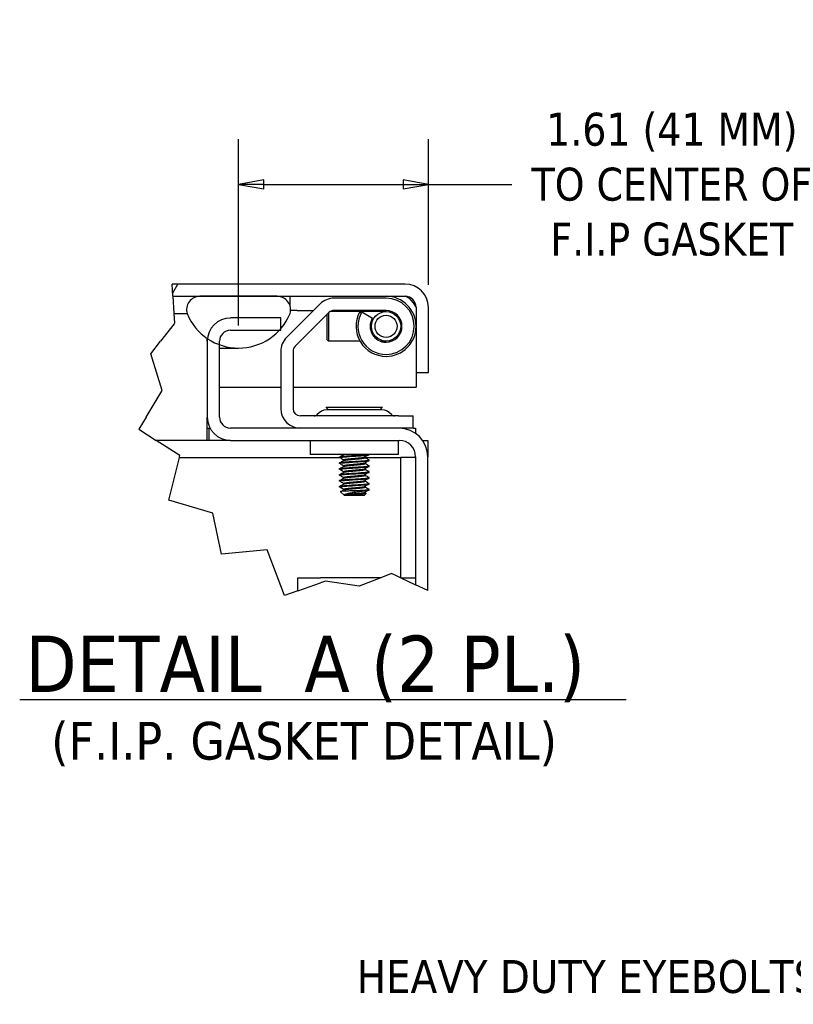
# Model space of a CAD drawing. Extents: x 785 to 1232, y 18 to 306.
# Tile 71 of 232: x 797 to 840, y 248 to 303. Entities that reach past the tile are written whole.
import ezdxf

# ---------------------------------------------------------------- set-up
doc = ezdxf.new("R2010")
doc.units = 0
doc.header["$LTSCALE"] = 4
doc.header["$MEASUREMENT"] = 0
doc.layers.get('0').update_dxf_attribs({"linetype": 'CONTINUOUS'})
doc.layers.get('DEFPOINTS').update_dxf_attribs({"linetype": 'CONTINUOUS'})
doc.styles.add('ROMANS', font='romans.shx')
doc.styles.add('Text Style168', font='tahoma.ttf')
doc.styles.add('Text Style40', font='tahoma.ttf')
doc.dimstyles.new('Default (ANSI)', dxfattribs={"dimscale": 20, "dimtxt": 0.07, "dimasz": 0.07, "dimexe": 0.125, "dimexo": 0.0625, "dimgap": 0.031496, "dimtad": 0, "dimtih": 1, "dimtoh": 1, "dimrnd": 1e-08, "dimzin": 0, "dimdsep": 46, "dimtxsty": 'ROMANS', "dimblk": 'Filled-1', "dimcen": 0.09, "dimdle": 0.393701, "dimclrd": 256, "dimclre": 256, "dimclrt": 256, "dimadec": 0, "dimazin": 0, "dimtfac": 0.928571, "dimtofl": 0, "dimtmove": 0, "dimatfit": 3, "dimfxl": 1, "dimtolj": 1, "dimtzin": 0, "dimlwd": -1, "dimlwe": -1, "dimarcsym": 0})

# ---------------------------------------------------------------- blocks, each defined once
blk = doc.blocks.new('Filled-1')
at = {"color": 0}
for p, q in [((0, 0), (-1, 0.179)), ((-1, 0.179), (-1, -0.179)), ((-1, 0), (0, 0)), ((-1, -0.179), (0, 0))]:
    blk.add_line(p, q, dxfattribs=at)
at = {"color": 0, "flags": 128}
blk.add_lwpolyline([(-1, -0.179), (0, 0), (-1, 0.179), (-1, -0.179)], dxfattribs=at)
at = {"color": 0}
blk.add_solid([(-1, -0.179), (0, 0), (-1, 0.179), (-1, -0.179)], dxfattribs=at)
blk = doc.blocks.new('*D34')
at = {"transparency": 16777216}
for p, q in [((809.092, 285.82), (809.092, 296.111)), ((819.573, 288.071), (819.573, 296.111)), ((810.492, 293.611), (818.173, 293.611)), ((819.573, 293.611), (824.182, 293.611))]:
    blk.add_line(p, q, dxfattribs=at)
at = {"layer": 'DEFPOINTS', "color": 0, "transparency": 16777216}
for p in [(809.092, 293.611), (819.573, 286.821), (809.092, 284.57)]:
    blk.add_point(p, dxfattribs=at)
at = {"transparency": 16777216, "xscale": 1.400000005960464, "yscale": 1.400000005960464, "zscale": 1.400000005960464, "rotation": 180}
blk.add_blockref('Filled-1', (809.092, 293.611), dxfattribs=at)
at = {"transparency": 16777216, "xscale": 1.400000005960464, "yscale": 1.400000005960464, "zscale": 1.400000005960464}
blk.add_blockref('Filled-1', (819.573, 293.611), dxfattribs=at)
at = {"transparency": 16777216, "insert": (833.232, 293.611), "char_height": 1.4, "attachment_point": 5, "style": 'ROMANS'}
blk.add_mtext('\\A1;\\fTahoma|b0|i0;\\H1.8200;1.61 (41 MM)\\P\\fTahoma|b0|i0;\\H1.8200;TO CENTER OF\\P\\fTahoma|b0|i0;\\H1.8200;F.I.P GASKET', dxfattribs=at)

msp = doc.modelspace()

# ---------------------------------------------------------------- hatches: boundary and pattern name
h = msp.add_hatch()
h.set_pattern_fill('ANSI31', color=256, scale=169, angle=15, style=0)
h.set_pattern_definition([(60, (777.596, 28.138), (-18.2948, 10.5625), [])])
edge = h.paths.add_edge_path()
edge.add_line((805.467, 287.43), (805.426, 288.106))
edge.add_line((805.426, 288.106), (818.288, 288.106))
edge.add_ellipse((818.288, 286.821), major_axis=(1.285, 0), ratio=1, start_angle=0, end_angle=90, ccw=False)
edge.add_line((819.573, 286.821), (819.573, 283.231))
edge.add_line((819.573, 283.231), (818.897, 283.231))
edge.add_line((818.897, 283.231), (818.897, 286.821))
edge.add_ellipse((818.288, 286.821), major_axis=(0, 0.609), ratio=1, start_angle=270, end_angle=360)
edge.add_line((818.288, 287.43), (811.225, 287.43))
edge.add_line((811.225, 287.43), (806.959, 287.43))
edge.add_line((806.959, 287.43), (805.467, 287.43))

# ---------------------------------------------------------------- linework, layer by layer
for p, q in [((805.467, 287.43), (805.426, 288.106)), ((818.288, 288.106), (805.426, 288.106)), ((805.467, 287.43), (818.288, 287.43)), ((805.467, 287.43), (805.525, 286.477)), ((811.225, 287.43), (806.959, 287.43)), ((811.926, 287.43), (811.926, 286.931)), ((817.239, 287.326), (814.361, 287.326)), ((813.596, 287.009), (811.739, 285.153)), ((818.892, 286.821), (818.892, 285.896)), ((818.897, 286.821), (818.897, 283.231)), ((819.573, 283.231), (819.573, 286.821)), ((805.525, 286.477), (805.557, 285.94)), ((805.525, 286.477), (805.842, 286.477)), ((805.842, 286.477), (806.248, 286.477)), ((811.422, 286.233), (808.645, 286.233)), ((811.422, 285.557), (811.422, 286.233)), ((812.332, 286.65), (811.965, 286.65)), ((814.074, 286.531), (812.217, 284.675)), ((812.332, 286.65), (813.237, 286.65)), ((813.989, 285.025), (813.989, 286.447)), ((814.054, 286.512), (814.054, 284.96)), ((816.021, 286.585), (814.14, 286.585)), ((817.239, 286.65), (814.361, 286.65)), ((815.867, 286.5), (815.775, 286.549)), ((816.479, 286.211), (815.894, 286.549)), ((817.239, 286.585), (816.021, 286.585)), ((805.537, 285.915), (804.782, 284.947)), ((805.557, 285.94), (805.537, 285.915)), ((818.892, 285.649), (818.892, 282.419)), ((807.359, 284.947), (807.359, 285.088)), ((808.645, 285.557), (811.422, 285.557)), ((804.246, 284.259), (804.782, 284.947)), ((807.359, 284.947), (807.359, 280.758)), ((808.035, 280.758), (808.035, 284.947)), ((808.035, 284.57), (809.092, 284.57)), ((813.989, 285.025), (814.054, 284.96)), ((815.795, 284.96), (814.054, 284.96)), ((816.908, 284.96), (817.239, 284.96)), ((804.869, 282.23), (804.246, 284.259)), ((811.422, 284.387), (811.422, 281.231)), ((812.098, 284.387), (812.098, 281.231)), ((818.897, 283.231), (819.573, 283.231)), ((808.035, 282.419), (811.422, 282.419)), ((812.098, 282.419), (818.892, 282.419)), ((803.986, 280.758), (804.869, 282.23)), ((813.934, 281.316), (817.035, 281.316)), ((814.067, 281.163), (813.934, 281.316)), ((816.902, 281.163), (817.035, 281.316)), ((803.986, 280.758), (803.582, 280.085)), ((807.359, 279.473), (807.359, 280.758)), ((817.922, 280.825), (812.504, 280.825)), ((816.994, 281.163), (813.974, 281.163)), ((817.922, 280.825), (818.734, 280.825)), ((818.734, 280.149), (818.734, 280.825)), ((807.359, 280.149), (807.461, 280.149)), ((807.461, 280.149), (807.513, 280.149)), ((807.461, 279.473), (807.461, 280.149)), ((817.957, 280.149), (808.645, 280.149)), ((818.734, 280.149), (817.957, 280.149)), ((818.734, 280.149), (818.871, 280.149)), ((818.871, 280.149), (818.871, 279.86)), ((803.582, 280.085), (804.537, 279.473)), ((805.853, 278.628), (804.537, 279.473)), ((807.359, 279.473), (804.537, 279.473)), ((807.461, 279.473), (807.359, 279.473)), ((808.645, 279.473), (807.461, 279.473)), ((808.645, 279.473), (817.957, 279.473)), ((813.047, 279.473), (813.047, 278.693)), ((817.922, 278.693), (817.922, 279.473)), ((819.258, 279.473), (819.547, 279.473)), ((819.547, 279.473), (819.547, 278.559)), ((805.245, 276.166), (805.827, 278.524)), ((805.827, 278.524), (805.836, 278.559)), ((805.827, 278.524), (814.672, 278.524)), ((805.836, 278.559), (805.853, 278.628)), ((813.453, 278.693), (813.047, 278.693)), ((817.516, 278.693), (813.453, 278.693)), ((814.672, 278.519), (814.672, 278.56)), ((814.892, 278.693), (814.892, 278.686)), ((816.077, 278.556), (816.077, 278.519)), ((816.077, 278.524), (817.855, 278.524)), ((816.297, 278.682), (816.297, 278.693)), ((817.922, 278.693), (817.516, 278.693)), ((817.855, 278.524), (818.058, 278.524)), ((818.058, 271.887), (818.058, 278.524)), ((818.871, 278.524), (818.058, 278.524)), ((818.871, 278.559), (818.871, 271.498)), ((819.547, 271.186), (819.547, 278.559)), ((814.672, 278.194), (814.672, 278.235)), ((814.892, 278.397), (814.892, 278.361)), ((814.892, 278.072), (814.892, 278.036)), ((816.077, 278.231), (816.077, 278.194)), ((816.297, 278.357), (816.297, 278.397)), ((816.297, 278.032), (816.297, 278.072)), ((814.672, 277.869), (814.672, 277.91)), ((814.672, 277.544), (814.672, 277.585)), ((814.892, 277.747), (814.892, 277.711)), ((814.892, 277.422), (814.892, 277.386)), ((816.077, 277.906), (816.077, 277.869)), ((816.077, 277.581), (816.077, 277.544)), ((816.297, 277.707), (816.297, 277.747)), ((816.297, 277.382), (816.297, 277.422)), ((814.672, 277.219), (814.672, 277.26)), ((814.672, 276.894), (814.672, 276.935)), ((814.892, 277.097), (814.892, 277.061)), ((816.077, 277.256), (816.077, 277.219)), ((816.077, 276.931), (816.077, 276.894)), ((816.297, 277.057), (816.297, 277.097)), ((814.916, 276.441), (814.72, 276.636)), ((814.892, 276.772), (814.892, 276.736)), ((814.916, 276.441), (816.053, 276.441)), ((814.925, 276.465), (815.227, 276.465)), ((815.984, 276.685), (815.385, 276.685)), ((816.053, 276.441), (816.144, 276.532)), ((816.077, 276.606), (816.077, 276.569)), ((816.297, 276.732), (816.297, 276.772)), ((807.674, 275.454), (805.245, 276.166)), ((808.154, 273.177), (807.674, 275.454)), ((810.664, 273.422), (808.154, 273.177)), ((811.625, 270.897), (810.664, 273.422)), ((817.533, 272.117), (816.943, 271.887)), ((817.855, 271.968), (817.533, 272.117)), ((812.371, 271.887), (813.622, 271.887)), ((812.371, 271.16), (812.371, 271.887)), ((812.371, 271.16), (813.622, 271.602)), ((816.943, 271.887), (813.622, 271.887)), ((813.893, 271.698), (813.622, 271.602)), ((815.75, 271.424), (813.893, 271.698)), ((816.943, 271.887), (815.75, 271.424)), ((818.03, 271.887), (817.855, 271.968)), ((818.058, 271.874), (818.03, 271.887)), ((818.058, 271.887), (818.03, 271.887)), ((818.058, 271.887), (818.871, 271.887)), ((818.058, 271.874), (818.871, 271.498)), ((819.547, 271.186), (818.871, 271.498)), ((812.371, 271.16), (811.625, 270.897)), ((797.003, 265.165), (830.496, 265.165))]:
    msp.add_line(p, q)
for radius in [0.813, 0.812, 0.609]:
    msp.add_circle((817.239, 285.773), radius)
for centre, radius, start, end in [((818.288, 286.821), 1.285, 0, 90), ((806.959, 286.689), 0.742, 90, 196.5734), ((811.225, 286.689), 0.742, 343.4266, 90), ((814.361, 286.244), 1.082, 90, 135), ((817.239, 285.773), 1.658, 270, 90), ((817.239, 285.773), 1.554, 270, 90), ((818.288, 286.821), 0.609, 0, 90), ((809.092, 287.644), 3.074, 202.3182, 337.6818), ((808.645, 284.947), 1.285, 90, 180), ((814.361, 286.244), 0.406, 90, 135), ((817.239, 285.773), 1.658, 152.0866, 270), ((817.239, 285.773), 1.554, 150.0346, 270), ((817.239, 285.773), 0.878, 150.0346, 270), ((817.239, 285.773), 0.878, 270, 90), ((808.645, 284.947), 0.609, 90, 180), ((812.504, 284.387), 1.082, 135, 180), ((812.504, 284.387), 0.406, 135, 180), ((812.504, 281.231), 1.082, 180, 270), ((812.504, 281.231), 0.406, 180, 270), ((808.645, 280.758), 1.285, 180, 270), ((808.645, 280.758), 0.609, 180, 270), ((813.272, 281.028), 0.203, 270, 319.2152), ((814.014, 280.388), 0.777, 93.9479, 139.2152), ((813.974, 280.96), 0.203, 90, 93.9479), ((816.994, 280.96), 0.203, 86.0521, 90), ((816.955, 280.388), 0.777, 40.7848, 86.0521), ((817.697, 281.028), 0.203, 220.7848, 270), ((817.957, 278.559), 1.59, 0, 90), ((817.957, 278.559), 0.914, 0, 90)]:
    msp.add_arc(centre, radius, start, end)
for points, knots in [([(818.288, 287.43), (818.432, 287.43), (818.577, 287.289), (818.722, 287.082), (818.778, 287.001), (818.835, 286.911), (818.892, 286.821)], [0, 0, 0, 0, 1.127197, 1.127197, 1.127197, 1.570796, 1.570796, 1.570796, 1.570796]), ([(814.844, 278.594), (814.96, 278.606), (815.142, 278.62), (815.33, 278.631), (815.348, 278.633), (815.366, 278.634), (815.385, 278.635), (815.59, 278.647), (815.82, 278.663), (815.984, 278.675), (816.054, 278.681), (816.116, 278.687), (816.166, 278.693)], [0.55, 0.55, 0.55, 0.55, 0.55760233, 0.55760233, 0.55760233, 0.55833333, 0.55833333, 0.55833333, 0.56666667, 0.56666667, 0.56666667, 0.57024602, 0.57024602, 0.57024602, 0.57024602]), ([(814.844, 278.553), (814.96, 278.565), (815.142, 278.579), (815.33, 278.591), (815.348, 278.592), (815.366, 278.593), (815.385, 278.594), (815.59, 278.607), (815.82, 278.622), (815.984, 278.635), (816.147, 278.647), (816.265, 278.663), (816.291, 278.675), (816.295, 278.677), (816.297, 278.679), (816.296, 278.682)], [0.48333333, 0.48333333, 0.48333333, 0.48333333, 0.49093566, 0.49093566, 0.49093566, 0.49166667, 0.49166667, 0.49166667, 0.5, 0.5, 0.5, 0.50833333, 0.50833333, 0.50833333, 0.50966148, 0.50966148, 0.50966148, 0.50966148]), ([(814.844, 278.269), (814.96, 278.281), (815.142, 278.295), (815.33, 278.306), (815.348, 278.308), (815.366, 278.309), (815.385, 278.31), (815.59, 278.322), (815.82, 278.338), (815.984, 278.35), (816.147, 278.363), (816.265, 278.378), (816.291, 278.391), (816.299, 278.395), (816.298, 278.399), (816.29, 278.403)], [0.48333333, 0.48333333, 0.48333333, 0.48333333, 0.49093566, 0.49093566, 0.49093566, 0.49166667, 0.49166667, 0.49166667, 0.5, 0.5, 0.5, 0.50833333, 0.50833333, 0.50833333, 0.5108899, 0.5108899, 0.5108899, 0.5108899]), ([(814.844, 278.228), (814.96, 278.24), (815.142, 278.254), (815.33, 278.266), (815.348, 278.267), (815.366, 278.268), (815.385, 278.269), (815.59, 278.282), (815.82, 278.297), (815.984, 278.31), (816.147, 278.322), (816.265, 278.338), (816.291, 278.35), (816.295, 278.352), (816.297, 278.354), (816.296, 278.357)], [0.41666667, 0.41666667, 0.41666667, 0.41666667, 0.42426899, 0.42426899, 0.42426899, 0.425, 0.425, 0.425, 0.43333333, 0.43333333, 0.43333333, 0.44166667, 0.44166667, 0.44166667, 0.44299481, 0.44299481, 0.44299481, 0.44299481]), ([(814.844, 277.944), (814.96, 277.956), (815.142, 277.97), (815.33, 277.981), (815.348, 277.983), (815.366, 277.984), (815.385, 277.985), (815.59, 277.997), (815.82, 278.013), (815.984, 278.025), (816.147, 278.038), (816.265, 278.053), (816.291, 278.066), (816.299, 278.07), (816.298, 278.074), (816.29, 278.078)], [0.41666667, 0.41666667, 0.41666667, 0.41666667, 0.42426899, 0.42426899, 0.42426899, 0.425, 0.425, 0.425, 0.43333333, 0.43333333, 0.43333333, 0.44166667, 0.44166667, 0.44166667, 0.44422324, 0.44422324, 0.44422324, 0.44422324]), ([(814.844, 277.903), (814.96, 277.915), (815.142, 277.929), (815.33, 277.941), (815.348, 277.942), (815.366, 277.943), (815.385, 277.944), (815.59, 277.957), (815.82, 277.972), (815.984, 277.985), (816.147, 277.997), (816.265, 278.013), (816.291, 278.025), (816.295, 278.027), (816.297, 278.029), (816.296, 278.032)], [0.35, 0.35, 0.35, 0.35, 0.35760233, 0.35760233, 0.35760233, 0.35833333, 0.35833333, 0.35833333, 0.36666667, 0.36666667, 0.36666667, 0.375, 0.375, 0.375, 0.37632814, 0.37632814, 0.37632814, 0.37632814]), ([(814.844, 277.619), (814.96, 277.631), (815.142, 277.645), (815.33, 277.656), (815.348, 277.658), (815.366, 277.659), (815.385, 277.66), (815.59, 277.672), (815.82, 277.688), (815.984, 277.7), (816.147, 277.713), (816.265, 277.728), (816.291, 277.741), (816.299, 277.745), (816.298, 277.749), (816.29, 277.753)], [0.35, 0.35, 0.35, 0.35, 0.35760233, 0.35760233, 0.35760233, 0.35833333, 0.35833333, 0.35833333, 0.36666667, 0.36666667, 0.36666667, 0.375, 0.375, 0.375, 0.37755657, 0.37755657, 0.37755657, 0.37755657]), ([(814.844, 277.578), (814.96, 277.59), (815.142, 277.604), (815.33, 277.616), (815.348, 277.617), (815.366, 277.618), (815.385, 277.619), (815.59, 277.632), (815.82, 277.647), (815.984, 277.66), (816.147, 277.672), (816.265, 277.688), (816.291, 277.7), (816.295, 277.702), (816.297, 277.704), (816.296, 277.707)], [0.28333333, 0.28333333, 0.28333333, 0.28333333, 0.29093566, 0.29093566, 0.29093566, 0.29166667, 0.29166667, 0.29166667, 0.3, 0.3, 0.3, 0.30833333, 0.30833333, 0.30833333, 0.30966148, 0.30966148, 0.30966148, 0.30966148]), ([(814.844, 277.294), (814.96, 277.306), (815.142, 277.32), (815.33, 277.331), (815.348, 277.333), (815.366, 277.334), (815.385, 277.335), (815.59, 277.347), (815.82, 277.363), (815.984, 277.375), (816.147, 277.388), (816.265, 277.403), (816.291, 277.416), (816.299, 277.42), (816.298, 277.424), (816.29, 277.428)], [0.28333333, 0.28333333, 0.28333333, 0.28333333, 0.29093566, 0.29093566, 0.29093566, 0.29166667, 0.29166667, 0.29166667, 0.3, 0.3, 0.3, 0.30833333, 0.30833333, 0.30833333, 0.3108899, 0.3108899, 0.3108899, 0.3108899]), ([(814.844, 277.253), (814.96, 277.265), (815.142, 277.279), (815.33, 277.291), (815.348, 277.292), (815.366, 277.293), (815.385, 277.294), (815.59, 277.307), (815.82, 277.322), (815.984, 277.335), (816.147, 277.347), (816.265, 277.363), (816.291, 277.375), (816.295, 277.377), (816.297, 277.379), (816.296, 277.382)], [0.21666667, 0.21666667, 0.21666667, 0.21666667, 0.22426899, 0.22426899, 0.22426899, 0.225, 0.225, 0.225, 0.23333333, 0.23333333, 0.23333333, 0.24166667, 0.24166667, 0.24166667, 0.24299481, 0.24299481, 0.24299481, 0.24299481]), ([(814.844, 276.969), (814.96, 276.981), (815.142, 276.995), (815.33, 277.006), (815.348, 277.008), (815.366, 277.009), (815.385, 277.01), (815.59, 277.022), (815.82, 277.038), (815.984, 277.05), (816.147, 277.063), (816.265, 277.078), (816.291, 277.091), (816.299, 277.095), (816.298, 277.099), (816.29, 277.103)], [0.21666667, 0.21666667, 0.21666667, 0.21666667, 0.22426899, 0.22426899, 0.22426899, 0.225, 0.225, 0.225, 0.23333333, 0.23333333, 0.23333333, 0.24166667, 0.24166667, 0.24166667, 0.24422324, 0.24422324, 0.24422324, 0.24422324]), ([(814.844, 276.928), (814.96, 276.94), (815.142, 276.954), (815.33, 276.966), (815.348, 276.967), (815.366, 276.968), (815.385, 276.969), (815.59, 276.982), (815.82, 276.997), (815.984, 277.01), (816.147, 277.022), (816.265, 277.038), (816.291, 277.05), (816.295, 277.052), (816.297, 277.054), (816.296, 277.057)], [0.15, 0.15, 0.15, 0.15, 0.15760233, 0.15760233, 0.15760233, 0.15833333, 0.15833333, 0.15833333, 0.16666667, 0.16666667, 0.16666667, 0.175, 0.175, 0.175, 0.17632814, 0.17632814, 0.17632814, 0.17632814]), ([(814.864, 276.659), (814.811, 276.655), (814.782, 276.652), (814.74, 276.646), (814.726, 276.643), (814.719, 276.639), (814.719, 276.638), (814.72, 276.636)], [-0.6731184, -0.6731184, -0.6731184, -0.6731184, -0.6119704, -0.6119704, -0.534949, -0.534949, -0.5052046, -0.5052046, -0.5052046, -0.5052046]), ([(815.385, 276.685), (815.332, 276.683), (815.282, 276.681), (815.233, 276.678), (815.184, 276.676), (815.137, 276.674), (815.092, 276.672), (815.048, 276.67), (815.006, 276.667), (814.968, 276.665), (814.93, 276.663), (814.895, 276.661), (814.864, 276.659)], [0, 0, 0, 0, 0.000611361, 0.000611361, 0.000611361, 0.001222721, 0.001222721, 0.001222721, 0.001834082, 0.001834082, 0.001834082, 0.002445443, 0.002445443, 0.002445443, 0.002445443]), ([(814.987, 276.502), (815.008, 276.51), (815.047, 276.523), (815.168, 276.552), (815.229, 276.565), (815.338, 276.584), (815.383, 276.592), (815.519, 276.613), (815.613, 276.627), (815.803, 276.657), (815.898, 276.671), (815.984, 276.685)], [-0.4811218, -0.4811218, -0.4811218, -0.4811218, -0.3702176, -0.3702176, -0.2839907, -0.2839907, -0.2279337, -0.2279337, -0.1175301, -0.1175301, 0, 0, 0, 0]), ([(816.142, 276.537), (816.149, 276.533), (816.143, 276.529), (816.094, 276.52), (816.054, 276.515), (815.95, 276.507), (815.886, 276.503), (815.739, 276.494), (815.665, 276.49), (815.512, 276.481), (815.448, 276.478), (815.339, 276.472), (815.281, 276.468), (815.227, 276.465)], [-0.403104, -0.403104, -0.403104, -0.403104, -0.3267095, -0.3267095, -0.2541612, -0.2541612, -0.1872275, -0.1872275, -0.1293211, -0.1293211, -0.0723048, -0.0723048, 0, 0, 0, 0]), ([(815.385, 276.685), (815.572, 276.696), (815.781, 276.71), (815.94, 276.722), (815.955, 276.723), (815.97, 276.724), (815.984, 276.725), (816.147, 276.738), (816.265, 276.753), (816.291, 276.766), (816.299, 276.77), (816.298, 276.774), (816.29, 276.778)], [0.15833333, 0.15833333, 0.15833333, 0.15833333, 0.16593566, 0.16593566, 0.16593566, 0.16666667, 0.16666667, 0.16666667, 0.175, 0.175, 0.175, 0.17755657, 0.17755657, 0.17755657, 0.17755657]), ([(815.984, 276.685), (816.133, 276.696), (816.246, 276.71), (816.282, 276.722), (816.286, 276.723), (816.289, 276.724), (816.291, 276.725), (816.295, 276.727), (816.297, 276.729), (816.296, 276.732)], [0.099999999, 0.099999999, 0.099999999, 0.099999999, 0.107602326, 0.107602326, 0.107602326, 0.108333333, 0.108333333, 0.108333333, 0.109661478, 0.109661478, 0.109661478, 0.109661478])]:
    msp.add_open_spline(points, degree=3, knots=knots)
for points in [[(818.892, 286.821), (818.857, 286.939), (818.821, 287.057), (818.786, 287.171)], [(814.677, 278.514), (814.655, 278.526), (814.719, 278.541), (814.844, 278.553)], [(814.673, 278.56), (814.675, 278.571), (814.737, 278.584), (814.844, 278.594)], [(814.677, 278.566), (814.751, 278.607), (814.825, 278.648), (814.899, 278.69)], [(814.892, 278.393), (814.82, 278.434), (814.748, 278.474), (814.677, 278.514)], [(816.292, 278.676), (816.218, 278.635), (816.144, 278.594), (816.07, 278.552)], [(816.077, 278.523), (816.149, 278.483), (816.22, 278.443), (816.291, 278.403)], [(814.677, 278.189), (814.655, 278.201), (814.719, 278.216), (814.844, 278.228)], [(814.673, 278.235), (814.675, 278.246), (814.737, 278.259), (814.844, 278.269)], [(814.677, 278.241), (814.751, 278.282), (814.825, 278.323), (814.899, 278.365)], [(814.892, 278.068), (814.82, 278.109), (814.748, 278.149), (814.677, 278.189)], [(814.677, 277.916), (814.751, 277.957), (814.825, 277.998), (814.899, 278.04)], [(816.292, 278.351), (816.218, 278.31), (816.144, 278.269), (816.07, 278.227)], [(816.292, 278.026), (816.218, 277.985), (816.144, 277.944), (816.07, 277.902)], [(816.077, 278.198), (816.149, 278.158), (816.22, 278.118), (816.291, 278.078)], [(814.677, 277.864), (814.655, 277.876), (814.719, 277.891), (814.844, 277.903)], [(814.677, 277.539), (814.655, 277.551), (814.719, 277.566), (814.844, 277.578)], [(814.673, 277.91), (814.675, 277.921), (814.737, 277.934), (814.844, 277.944)], [(814.673, 277.585), (814.675, 277.596), (814.737, 277.609), (814.844, 277.619)], [(814.892, 277.743), (814.82, 277.784), (814.748, 277.824), (814.677, 277.864)], [(814.677, 277.591), (814.751, 277.632), (814.825, 277.673), (814.899, 277.715)], [(814.892, 277.418), (814.82, 277.459), (814.748, 277.499), (814.677, 277.539)], [(816.292, 277.701), (816.218, 277.66), (816.144, 277.619), (816.07, 277.577)], [(816.077, 277.873), (816.149, 277.833), (816.22, 277.793), (816.291, 277.753)], [(816.077, 277.548), (816.149, 277.508), (816.22, 277.468), (816.291, 277.428)], [(814.677, 277.214), (814.655, 277.226), (814.719, 277.241), (814.844, 277.253)], [(814.677, 276.889), (814.655, 276.901), (814.719, 276.916), (814.844, 276.928)], [(814.673, 277.26), (814.675, 277.271), (814.737, 277.284), (814.844, 277.294)], [(814.673, 276.935), (814.675, 276.946), (814.737, 276.959), (814.844, 276.969)], [(814.677, 277.266), (814.751, 277.307), (814.825, 277.348), (814.899, 277.39)], [(814.892, 277.093), (814.82, 277.134), (814.748, 277.174), (814.677, 277.214)], [(814.677, 276.941), (814.751, 276.982), (814.825, 277.023), (814.899, 277.065)], [(814.892, 276.768), (814.82, 276.809), (814.748, 276.849), (814.677, 276.889)], [(816.292, 277.376), (816.218, 277.335), (816.144, 277.294), (816.07, 277.252)], [(816.292, 277.051), (816.218, 277.01), (816.144, 276.969), (816.07, 276.927)], [(816.077, 277.223), (816.149, 277.183), (816.22, 277.143), (816.291, 277.103)], [(816.077, 276.898), (816.149, 276.858), (816.22, 276.818), (816.291, 276.778)], [(814.722, 276.641), (814.781, 276.674), (814.84, 276.707), (814.899, 276.74)], [(814.925, 276.465), (814.935, 276.478), (814.955, 276.491), (814.987, 276.502)], [(816.292, 276.726), (816.218, 276.685), (816.144, 276.644), (816.07, 276.602)], [(816.077, 276.573), (816.099, 276.561), (816.12, 276.549), (816.142, 276.537)]]:
    msp.add_open_spline(points, degree=3)
for points, weights, knots in [([(814.892, 278.397), (814.892, 278.415), (815.017, 278.432), (815.168, 278.452), (815.412, 278.472), (815.655, 278.493), (815.849, 278.513), (816.035, 278.532), (816.07, 278.552)], [0.979603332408, 0.936011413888, 1, 0.923879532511, 1, 0.923879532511, 1, 0.926499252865, 0.994940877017], [0.47632814, 0.47632814, 0.47632814, 0.48333333, 0.48333333, 0.49166667, 0.49166667, 0.5, 0.5, 0.50804654, 0.50804654, 0.50804654]), ([(814.899, 278.365), (814.923, 278.378), (815.017, 278.391), (815.168, 278.411), (815.412, 278.432), (815.655, 278.452), (815.849, 278.472), (816.042, 278.493), (816.073, 278.513), (816.077, 278.516), (816.077, 278.519)], [0.964862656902, 0.951392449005, 1, 0.923879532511, 1, 0.923879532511, 1, 0.923879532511, 1, 0.987868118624, 0.979603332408], [0.47801199, 0.47801199, 0.47801199, 0.48333333, 0.48333333, 0.49166667, 0.49166667, 0.5, 0.5, 0.50833333, 0.50833333, 0.50966148, 0.50966148, 0.50966148]), ([(814.892, 278.072), (814.892, 278.09), (815.017, 278.107), (815.168, 278.127), (815.412, 278.147), (815.655, 278.168), (815.849, 278.188), (816.035, 278.207), (816.07, 278.227)], [0.979603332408, 0.936011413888, 1, 0.923879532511, 1, 0.923879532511, 1, 0.926499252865, 0.994940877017], [0.40966148, 0.40966148, 0.40966148, 0.41666667, 0.41666667, 0.425, 0.425, 0.43333333, 0.43333333, 0.44137987, 0.44137987, 0.44137987]), ([(814.899, 278.04), (814.923, 278.053), (815.017, 278.066), (815.168, 278.086), (815.412, 278.107), (815.655, 278.127), (815.849, 278.147), (816.042, 278.168), (816.073, 278.188), (816.077, 278.191), (816.077, 278.194)], [0.964862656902, 0.951392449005, 1, 0.923879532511, 1, 0.923879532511, 1, 0.923879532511, 1, 0.987868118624, 0.979603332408], [0.41134533, 0.41134533, 0.41134533, 0.41666667, 0.41666667, 0.425, 0.425, 0.43333333, 0.43333333, 0.44166667, 0.44166667, 0.44299481, 0.44299481, 0.44299481]), ([(814.892, 277.747), (814.892, 277.765), (815.017, 277.782), (815.168, 277.802), (815.412, 277.822), (815.655, 277.843), (815.849, 277.863), (816.035, 277.882), (816.07, 277.902)], [0.979603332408, 0.936011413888, 1, 0.923879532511, 1, 0.923879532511, 1, 0.926499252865, 0.994940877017], [0.34299481, 0.34299481, 0.34299481, 0.35, 0.35, 0.35833333, 0.35833333, 0.36666667, 0.36666667, 0.3747132, 0.3747132, 0.3747132]), ([(814.892, 277.422), (814.892, 277.44), (815.017, 277.457), (815.168, 277.477), (815.412, 277.497), (815.655, 277.518), (815.849, 277.538), (816.035, 277.557), (816.07, 277.577)], [0.979603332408, 0.936011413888, 1, 0.923879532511, 1, 0.923879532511, 1, 0.926499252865, 0.994940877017], [0.27632814, 0.27632814, 0.27632814, 0.28333333, 0.28333333, 0.29166667, 0.29166667, 0.3, 0.3, 0.30804654, 0.30804654, 0.30804654]), ([(814.899, 277.715), (814.923, 277.728), (815.017, 277.741), (815.168, 277.761), (815.412, 277.782), (815.655, 277.802), (815.849, 277.822), (816.042, 277.843), (816.073, 277.863), (816.077, 277.866), (816.077, 277.869)], [0.964862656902, 0.951392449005, 1, 0.923879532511, 1, 0.923879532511, 1, 0.923879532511, 1, 0.987868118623, 0.979603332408], [0.34467866, 0.34467866, 0.34467866, 0.35, 0.35, 0.35833333, 0.35833333, 0.36666667, 0.36666667, 0.375, 0.375, 0.37632814, 0.37632814, 0.37632814]), ([(814.899, 277.39), (814.923, 277.403), (815.017, 277.416), (815.168, 277.436), (815.412, 277.457), (815.655, 277.477), (815.849, 277.497), (816.042, 277.518), (816.073, 277.538), (816.077, 277.541), (816.077, 277.544)], [0.964862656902, 0.951392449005, 1, 0.923879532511, 1, 0.923879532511, 1, 0.923879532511, 1, 0.987868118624, 0.979603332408], [0.27801199, 0.27801199, 0.27801199, 0.28333333, 0.28333333, 0.29166667, 0.29166667, 0.3, 0.3, 0.30833333, 0.30833333, 0.30966148, 0.30966148, 0.30966148]), ([(814.892, 277.097), (814.892, 277.115), (815.017, 277.132), (815.168, 277.152), (815.412, 277.172), (815.655, 277.193), (815.849, 277.213), (816.035, 277.232), (816.07, 277.252)], [0.979603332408, 0.936011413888, 1, 0.923879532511, 1, 0.923879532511, 1, 0.926499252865, 0.994940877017], [0.20966148, 0.20966148, 0.20966148, 0.21666667, 0.21666667, 0.225, 0.225, 0.23333333, 0.23333333, 0.24137987, 0.24137987, 0.24137987]), ([(814.892, 276.772), (814.892, 276.79), (815.017, 276.807), (815.168, 276.827), (815.412, 276.847), (815.655, 276.868), (815.849, 276.888), (816.035, 276.907), (816.07, 276.927)], [0.979603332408, 0.936011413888, 1, 0.923879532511, 1, 0.923879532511, 1, 0.926499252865, 0.994940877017], [0.14299481, 0.14299481, 0.14299481, 0.15, 0.15, 0.15833333, 0.15833333, 0.16666667, 0.16666667, 0.1747132, 0.1747132, 0.1747132]), ([(814.899, 277.065), (814.923, 277.078), (815.017, 277.091), (815.168, 277.111), (815.412, 277.132), (815.655, 277.152), (815.849, 277.172), (816.042, 277.193), (816.073, 277.213), (816.077, 277.216), (816.077, 277.219)], [0.964862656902, 0.951392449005, 1, 0.923879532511, 1, 0.923879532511, 1, 0.923879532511, 1, 0.987868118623, 0.979603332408], [0.21134533, 0.21134533, 0.21134533, 0.21666667, 0.21666667, 0.225, 0.225, 0.23333333, 0.23333333, 0.24166667, 0.24166667, 0.24299481, 0.24299481, 0.24299481]), ([(814.899, 276.74), (814.923, 276.753), (815.017, 276.766), (815.168, 276.786), (815.412, 276.807), (815.655, 276.827), (815.849, 276.847), (816.042, 276.868), (816.073, 276.888), (816.077, 276.891), (816.077, 276.894)], [0.964862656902, 0.951392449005, 1, 0.923879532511, 1, 0.923879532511, 1, 0.923879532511, 1, 0.987868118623, 0.979603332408], [0.14467866, 0.14467866, 0.14467866, 0.15, 0.15, 0.15833333, 0.15833333, 0.16666667, 0.16666667, 0.175, 0.175, 0.17632814, 0.17632814, 0.17632814]), ([(814.925, 276.465), (814.957, 276.474), (815.017, 276.482), (815.168, 276.502), (815.412, 276.522), (815.655, 276.543), (815.849, 276.563), (816.035, 276.582), (816.07, 276.602)], [0.963029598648, 0.968380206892, 1, 0.923879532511, 1, 0.923879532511, 1, 0.926499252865, 0.994940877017], [0.07987174, 0.07987174, 0.07987174, 0.08333333, 0.08333333, 0.09166667, 0.09166667, 0.1, 0.1, 0.10804654, 0.10804654, 0.10804654]), ([(815.227, 276.465), (815.315, 276.474), (815.412, 276.482), (815.655, 276.502), (815.849, 276.522), (816.042, 276.543), (816.073, 276.563), (816.077, 276.566), (816.077, 276.569)], [0.963029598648, 0.968380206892, 1, 0.923879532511, 1, 0.923879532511, 1, 0.987868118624, 0.979603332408], [0.08820507, 0.08820507, 0.08820507, 0.09166667, 0.09166667, 0.1, 0.1, 0.10833333, 0.10833333, 0.10966148, 0.10966148, 0.10966148])]:
    msp.add_rational_spline(points, weights, degree=2, knots=knots)
msp.add_rational_spline([(814.899, 278.69), (814.902, 278.691), (814.905, 278.693)], [0.964862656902, 0.963426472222, 0.962695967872], degree=2)

# ---------------------------------------------------------------- texts
at = {"attachment_point": 7}
for s, insert, char_height, style in [('DETAIL  A (2 PL.)', (797.315, 265.005), 3.12, 'Text Style168'), ('(F.I.P. GASKET DETAIL)', (798.743, 261.466), 2.08, 'Text Style40')]:
    msp.add_mtext(s, dxfattribs=dict(at, insert=insert, char_height=char_height, style=style))
at = {"insert": (815.622, 248.194), "char_height": 1.82, "width": 26.9357, "attachment_point": 4, "line_spacing_factor": 0.987884, "style": 'ROMANS'}
msp.add_mtext('{\\fTahoma|b0|i0;HEAVY DUTY EYEBOLTS\\P\\fTahoma|b0|i0;FOR LIFTING (2 PL.)}', dxfattribs=at)

# ---------------------------------------------------------------- dimensions: what is measured, and where the dimension line sits
dim = msp.add_linear_dim(base=(809.092, 293.611), p1=(819.573, 286.821), p2=(809.092, 284.57), angle=180, text='\\fTahoma|b0|i0;\\H1.8200;<> (41 MM)\\P\\fTahoma|b0|i0;\\H1.8200;TO CENTER OF\\P\\fTahoma|b0|i0;\\H1.8200;F.I.P GASKET', dimstyle='Default (ANSI)', override={"dimgap": 0.031496, "dimtih": 0, "dimtoh": 0, "dimdec": 2, "dimlfac": 0.153846, "dimtol": 0, "dimlim": 0, "dimtp": 0, "dimtm": 0, "dimtdec": 2, "dimatfit": 2})
dim.commit()
dim.dimension.update_dxf_attribs({"geometry": '*D34', "text_midpoint": (833.232, 293.611), "dimtype": 160})

doc.saveas('drawing.dxf')
